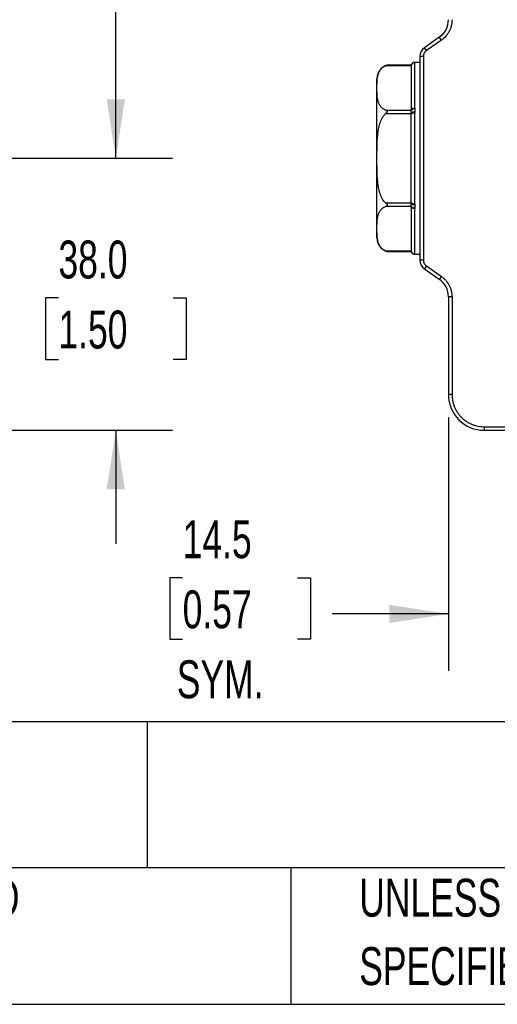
# Model space of a CAD drawing. Header units: millimetres. Extents: x 19 to 819, y 19 to 629.
# Tile 19 of 43: x 446 to 526, y 19 to 184. Entities that reach past the tile are written whole.
import ezdxf

# ---------------------------------------------------------------- set-up
doc = ezdxf.new("R2010")
doc.units = ezdxf.units.MM
doc.header["$LTSCALE"] = 3
doc.layers.add('DIMENSIONS', color=140, linetype='Continuous', lineweight=25)
doc.layers.add('TEXT', color=140, linetype='Continuous', lineweight=25)
doc.styles.add('SLDTEXTSTYLE0', font='TXT', dxfattribs={"width": 0.7})
doc.dimstyles.new('SLDDIMSTYLE1', dxfattribs={"dimtxt": 6.474023, "dimasz": 9.906, "dimexe": 0, "dimexo": 0.0625, "dimgap": 1.618506, "dimtad": 0, "dimtih": 1, "dimtoh": 1, "dimlfac": 0.833333, "dimrnd": 1e-09, "dimzin": 4, "dimdsep": 46, "dimtxsty": 'SLDTEXTSTYLE0', "dimsah": 1, "dimcen": 0.09, "dimadec": 0, "dimazin": 1, "dimtfac": 1, "dimtmove": 0, "dimatfit": 0, "dimfxl": 0, "dimfrac": 2, "dimtolj": 1, "dimtzin": 12, "dimarcsym": 0})
doc.dimstyles.new('SLDDIMSTYLE2', dxfattribs={"dimtxt": 6.474023, "dimasz": 9.906, "dimexe": 0, "dimexo": 0.0625, "dimgap": 1.618506, "dimtad": 0, "dimtih": 1, "dimtoh": 1, "dimlfac": 0.833333, "dimrnd": 1e-09, "dimzin": 12, "dimdsep": 46, "dimtxsty": 'SLDTEXTSTYLE0', "dimsah": 1, "dimcen": 0.09, "dimadec": 0, "dimazin": 3, "dimtfac": 1, "dimtofl": 0, "dimtmove": 0, "dimatfit": 3, "dimfxl": 0, "dimfrac": 2, "dimtolj": 1, "dimtzin": 12, "dimarcsym": 0})
doc.dimstyles.new('SLDDIMSTYLE3', dxfattribs={"dimtxt": 6.474023, "dimasz": 9.906, "dimexe": 0, "dimexo": 0.0625, "dimgap": 1.618506, "dimtad": 0, "dimtih": 1, "dimtoh": 1, "dimlfac": 0.833333, "dimrnd": 1e-09, "dimzin": 12, "dimdsep": 46, "dimtxsty": 'SLDTEXTSTYLE0', "dimsah": 1, "dimcen": 0.09, "dimadec": 0, "dimazin": 3, "dimtfac": 1, "dimtmove": 0, "dimatfit": 0, "dimfxl": 0, "dimfrac": 2, "dimtolj": 1, "dimtzin": 12, "dimarcsym": 0})

# ---------------------------------------------------------------- blocks, each defined once
blk = doc.blocks.new('_D_12')
at = {"layer": 'DIMENSIONS'}
for p, q in [((382.01, 351.07), (471.54, 351.07)), ((462.02, 351.07), (462.02, 249.07)), ((452.4, 237.33), (450.22, 237.33)), ((450.22, 237.33), (450.22, 227.04)), ((471.64, 237.33), (473.81, 237.33)), ((473.81, 237.33), (473.81, 227.04)), ((450.22, 227.04), (452.4, 227.04)), ((473.81, 227.04), (471.64, 227.04)), ((462.02, 160.87), (462.02, 225.59)), ((380.38, 160.87), (471.54, 160.87))]:
    blk.add_line(p, q, dxfattribs=at)
for points in [[(462.02, 351.07), (460.49, 341.16), (463.54, 341.16)], [(462.02, 160.87), (463.54, 170.77), (460.49, 170.77)]]:
    blk.add_solid(points, dxfattribs=at)
at = {"layer": 'DIMENSIONS', "char_height": 6.35, "attachment_point": 1, "style": 'SLDTEXTSTYLE0'}
for s, insert in [('158.5', (449.7, 246.96)), ('6.24', (452.4, 235.22))]:
    blk.add_mtext(s, dxfattribs=dict(at, insert=insert))
blk = doc.blocks.new('_D_13')
at = {"layer": 'DIMENSIONS'}
for p, q in [((462.02, 160.87), (462.02, 179.92)), ((380.38, 160.87), (471.54, 160.87)), ((452.4, 137.45), (450.22, 137.45)), ((450.22, 137.45), (450.22, 127.16)), ((471.64, 137.45), (473.81, 137.45)), ((473.81, 137.45), (473.81, 127.16)), ((450.22, 127.16), (452.4, 127.16)), ((473.81, 127.16), (471.64, 127.16)), ((383.81, 115.27), (471.54, 115.27)), ((462.02, 115.27), (462.02, 96.22))]:
    blk.add_line(p, q, dxfattribs=at)
for points in [[(462.02, 160.87), (463.54, 170.77), (460.49, 170.77)], [(462.02, 115.27), (460.49, 105.36), (463.54, 105.36)]]:
    blk.add_solid(points, dxfattribs=at)
at = {"layer": 'DIMENSIONS', "char_height": 6.35, "attachment_point": 1, "style": 'SLDTEXTSTYLE0'}
for s, insert in [('38.0', (452.4, 147.08)), ('1.50', (452.4, 135.34))]:
    blk.add_mtext(s, dxfattribs=dict(at, insert=insert))
blk = doc.blocks.new('_D_16')
at = {"layer": 'DIMENSIONS'}
for p, q in [((517.77, 117.46), (517.77, 74.97)), ((535.17, 115.73), (535.17, 74.97)), ((473.22, 90.55), (471.05, 90.55)), ((471.05, 90.55), (471.05, 80.26)), ((492.46, 90.55), (494.64, 90.55)), ((494.64, 90.55), (494.64, 80.26)), ((517.77, 84.49), (498.26, 84.49)), ((535.17, 84.49), (554.22, 84.49)), ((471.05, 80.26), (473.22, 80.26)), ((494.64, 80.26), (492.46, 80.26))]:
    blk.add_line(p, q, dxfattribs=at)
for points in [[(517.77, 84.49), (507.87, 86.02), (507.87, 82.97)], [(535.17, 84.49), (545.08, 82.97), (545.08, 86.02)]]:
    blk.add_solid(points, dxfattribs=at)
at = {"layer": 'DIMENSIONS', "char_height": 6.35, "attachment_point": 1, "style": 'SLDTEXTSTYLE0'}
for s, insert in [('14.5', (473.22, 100.18)), ('0.57', (473.22, 88.44)), ('SYM.', (472.24, 76.71))]:
    blk.add_mtext(s, dxfattribs=dict(at, insert=insert))

msp = doc.modelspace()

# ---------------------------------------------------------------- linework, layer by layer
for p, q in [((516.23622, 181.153896), (513.738907, 179.405259)), ((516.580366, 180.662405), (514.083053, 178.913768)), ((516.580366, 180.662405), (516.23622, 181.153896)), ((514.083053, 178.913768), (513.738907, 179.405259)), ((512.971345, 176.947806), (512.111191, 176.947806)), ((512.131345, 169.299156), (512.131345, 176.94135)), ((512.971345, 177.930785), (512.971345, 143.804827)), ((513.571345, 177.930785), (512.971345, 177.930785)), ((513.571345, 177.930785), (513.571345, 143.804827)), ((507.283374, 176.421622), (511.531345, 176.421622)), ((511.531415, 176.502007), (507.510344, 176.502007)), ((511.531345, 168.904522), (507.283374, 168.904522)), ((507.283374, 168.384907), (511.531345, 168.384907)), ((511.531345, 168.984553), (511.531345, 168.904522)), ((511.531345, 168.384907), (511.531345, 168.224843)), ((512.131345, 153.225612), (512.131345, 168.51)), ((511.531345, 153.510769), (511.531345, 153.350706)), ((511.531345, 153.350706), (507.283374, 153.350706)), ((507.283374, 152.83109), (511.531345, 152.83109)), ((511.531345, 152.83109), (511.531345, 152.751059)), ((512.131345, 144.794262), (512.131345, 152.436456)), ((511.531345, 145.31399), (507.283374, 145.31399)), ((507.510344, 145.233605), (511.531345, 145.233605)), ((512.111191, 144.787806), (512.971345, 144.787806)), ((513.571345, 143.804827), (512.971345, 143.804827)), ((514.083053, 142.821844), (513.738907, 142.330353)), ((513.738907, 142.330353), (516.23622, 140.581716)), ((514.083053, 142.821844), (516.580366, 141.073207)), ((516.580366, 141.073207), (516.23622, 140.581716)), ((517.771345, 137.632768), (517.771345, 121.267806)), ((518.371345, 137.632768), (517.771345, 137.632768)), ((518.371345, 137.632768), (518.371345, 121.267806)), ((518.371345, 121.267806), (517.771345, 121.267806)), ((523.771345, 115.867806), (551.536307, 115.867806)), ((523.771345, 115.867806), (523.771345, 115.267806)), ((523.771345, 115.267806), (551.536307, 115.267806))]:
    msp.add_line(p, q)
at = {"flags": 128}
for points in [[(511.531345, 168.984553), (511.542874, 169.045929), (511.577017, 169.104946), (511.632463, 169.159337), (511.707081, 169.207011), (511.798003, 169.246136), (511.901735, 169.275208), (512.014291, 169.293111), (512.131345, 169.299156)], [(511.531345, 168.224843), (511.542874, 168.280475), (511.577017, 168.333968), (511.632463, 168.383268), (511.707081, 168.42648), (511.798003, 168.461942), (511.901735, 168.488294), (512.014291, 168.504521), (512.131345, 168.51)], [(511.531345, 153.510769), (511.542874, 153.455137), (511.577017, 153.401644), (511.632463, 153.352344), (511.707081, 153.309132), (511.798003, 153.27367), (511.901735, 153.247318), (512.014291, 153.231091), (512.131345, 153.225612)], [(512.131345, 152.436456), (512.014291, 152.442501), (511.901735, 152.460404), (511.798003, 152.489476), (511.707081, 152.528601), (511.632463, 152.576275), (511.577017, 152.630666), (511.542874, 152.689683), (511.531345, 152.751059)]]:
    msp.add_lwpolyline(points, dxfattribs=at)
for centre, radius, start, end in [((514.171345, 184.102844), 3.6, 305, 0), ((514.771345, 177.930785), 1.8, 125, 180), ((512.126356, 176.345781), 0.599825, 90.13876998, 172.73612258), ((512.131224, 176.34147), 0.59988, 89.98849777, 179.98849315), ((508.171345, 174.194827), 2.4, 105.98686393, 180), ((511.996085, 168.592263), 0.559901, 76.69860553, 146.10282084), ((512.073615, 168.030474), 0.647827, 85.45914035, 146.8309999), ((512.073615, 153.705138), 0.647827, 213.1690001, 274.54085965), ((511.996085, 153.143349), 0.559901, 213.89717916, 283.30139447), ((508.171345, 147.540785), 2.4, 180, 254.01313607), ((512.131224, 145.394142), 0.59988, 180.01150685, 270.01150223), ((512.126356, 145.389831), 0.599825, 187.26387742, 269.86123002), ((514.771345, 143.804827), 1.8, 180, 235), ((514.171345, 137.632768), 3.6, 0, 55), ((523.771345, 121.267806), 6, 180, 270)]:
    msp.add_arc(centre, radius, start, end)
for points, knots in [([(518.371345, 184.102844), (518.370449, 184.036513), (518.368659, 183.904059), (518.354101, 183.70598), (518.330837, 183.508965), (518.298017, 183.313009), (518.234036, 183.016994), (518.114705, 182.626633), (517.906003, 182.158935), (517.642501, 181.719538), (517.364131, 181.363025), (517.093651, 181.080381), (516.847369, 180.858453), (516.669472, 180.727832), (516.580366, 180.662405)], [0, 0, 0, 0, 0.04937085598, 0.09858797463, 0.1477618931, 0.19700343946, 0.24642298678, 0.37314453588, 0.50001976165, 0.6267413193, 0.75361655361, 0.83579619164, 0.91775272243, 1, 1, 1, 1]), ([(514.083053, 178.913768), (514.051914, 178.890712), (513.990055, 178.844912), (513.90639, 178.765709), (513.830713, 178.679652), (513.763613, 178.585968), (513.692527, 178.463748), (513.627225, 178.310122), (513.579795, 178.122939), (513.574175, 177.995132), (513.571345, 177.930785)], [0, 0, 0, 0, 0.1008820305, 0.2004028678, 0.2994954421, 0.3991047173, 0.5001611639, 0.667381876, 0.8325361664, 1, 1, 1, 1]), ([(512.111191, 176.947806), (512.046963, 176.941806), (511.914896, 176.92947), (511.737023, 176.829999), (511.596615, 176.682501), (511.551843, 176.557849), (511.530085, 176.497268)], [0, 0, 0, 0, 0.2433374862, 0.5003529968, 0.7571737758, 1, 1, 1, 1]), ([(512.124903, 176.945604), (512.126782, 176.94504), (512.130568, 176.943903), (512.131084, 176.942205), (512.131345, 176.94135)], [0, 0, 0, 0, 0.496300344, 1, 1, 1, 1]), ([(507.283374, 168.904522), (507.024932, 169.011023), (506.831199, 169.144171), (506.509525, 169.434566), (506.389126, 169.587143), (506.193233, 169.900491), (506.118433, 170.062172), (506.000774, 170.385208), (505.957565, 170.547188), (505.856936, 171.033987), (505.827619, 171.359638), (505.793672, 172.011669), (505.789277, 172.338056), (505.789312, 172.991093), (505.793748, 173.317853), (505.827911, 173.970174), (505.857421, 174.295875), (505.958406, 174.782326), (506.001744, 174.944118), (506.119564, 175.26655), (506.19418, 175.427436), (506.390052, 175.740213), (506.512432, 175.894412), (506.75101, 176.109475), (506.839508, 176.178275), (507.041377, 176.307868), (507.155325, 176.368854), (507.283374, 176.421622)], [0, 0, 0, 0, 0.0625, 0.0625, 0.125, 0.125, 0.1875, 0.1875, 0.25, 0.25, 0.375, 0.375, 0.5, 0.5, 0.625, 0.625, 0.75, 0.75, 0.8125, 0.8125, 0.875, 0.875, 0.9375, 0.9375, 0.96875, 0.96875, 1, 1, 1, 1]), ([(507.510344, 176.502007), (507.510344, 176.502007), (507.471468, 176.490526), (507.384467, 176.461101), (507.334787, 176.442809), (507.283374, 176.421622)], [0, 0, 0, 0, 0.5, 0.5, 1, 1, 1, 1]), ([(511.531345, 176.421622), (511.531439, 176.444564), (511.531635, 176.492367), (511.531489, 176.495311), (511.531414, 176.496843)], [0, 0, 0, 0, 0.4799332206, 1, 1, 1, 1]), ([(511.531345, 176.341591), (511.531345, 176.301853), (511.531345, 176.222372), (511.531345, 175.807864), (511.531345, 175.177888), (511.531345, 174.309406), (511.531345, 173.228277), (511.531345, 171.602685), (511.531345, 170.08672), (511.531345, 169.10116)], [0, 0, 0, 0, 0.124314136, 0.2486484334, 0.3768796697, 0.5051515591, 0.633382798, 0.76165469, 1, 1, 1, 1]), ([(505.771345, 147.540785), (505.771345, 147.540785), (505.771345, 148.944948), (505.771345, 153.943409), (505.771345, 157.33336), (505.771345, 164.402252), (505.771345, 167.792203), (505.771345, 172.790664), (505.771345, 174.194827), (505.771345, 174.194827)], [0, 0, 0, 0, 0.25, 0.25, 0.5, 0.5, 0.75, 0.75, 1, 1, 1, 1]), ([(507.283374, 153.350706), (507.024932, 153.563709), (506.831199, 153.830004), (506.509525, 154.410794), (506.389126, 154.715947), (506.193233, 155.342643), (506.118433, 155.666005), (506.000774, 156.312078), (505.957565, 156.636039), (505.856936, 157.609637), (505.827619, 158.260937), (505.793672, 159.564999), (505.789277, 160.217775), (505.789312, 161.523848), (505.793748, 162.177369), (505.827911, 163.482011), (505.857421, 164.133412), (505.958406, 165.106314), (506.001744, 165.429898), (506.119564, 166.074761), (506.19418, 166.396534), (506.390052, 167.022087), (506.512432, 167.330487), (506.75101, 167.760612), (506.839508, 167.898211), (507.041377, 168.157398), (507.155325, 168.279371), (507.283374, 168.384907)], [0, 0, 0, 0, 0.0625, 0.0625, 0.125, 0.125, 0.1875, 0.1875, 0.25, 0.25, 0.375, 0.375, 0.5, 0.5, 0.625, 0.625, 0.75, 0.75, 0.8125, 0.8125, 0.875, 0.875, 0.9375, 0.9375, 0.96875, 0.96875, 1, 1, 1, 1]), ([(507.283374, 168.904522), (507.334849, 168.883309), (507.384723, 168.857911), (507.472128, 168.788695), (507.510519, 168.742168), (507.510256, 168.655664), (507.500142, 168.625467), (507.469612, 168.57017), (507.449567, 168.544294), (507.384309, 168.470758), (507.334692, 168.427202), (507.283374, 168.384907)], [0, 0, 0, 0, 0.25, 0.25, 0.5, 0.5, 0.625, 0.625, 0.75, 0.75, 1, 1, 1, 1]), ([(511.531345, 168.384907), (511.531345, 168.490423), (511.531345, 168.594195), (511.531344, 168.775331), (511.531345, 168.851763), (511.531345, 168.904522)], [0, 0, 0, 0, 0.5, 0.5, 1, 1, 1, 1]), ([(512.124903, 169.137143), (512.121272, 169.089685), (512.115448, 169.013554), (512.109589, 168.907854), (512.115447, 168.801833), (512.121272, 168.724487), (512.124903, 168.676267)], [0, 0, 0, 0, 0.3116831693, 0.499999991, 0.6882853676, 1, 1, 1, 1]), ([(512.131345, 169.299156), (512.131084, 169.272003), (512.130568, 169.218096), (512.126782, 169.163994), (512.124903, 169.137143)], [0, 0, 0, 0, 0.503699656, 1, 1, 1, 1]), ([(512.124903, 168.676267), (512.126782, 168.648852), (512.130568, 168.593613), (512.131084, 168.538008), (512.131345, 168.51)], [0, 0, 0, 0, 0.496300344, 1, 1, 1, 1]), ([(507.283374, 145.31399), (507.024932, 145.420491), (506.831199, 145.553639), (506.509525, 145.844034), (506.389126, 145.996611), (506.193233, 146.309959), (506.118433, 146.47164), (506.000774, 146.794676), (505.957565, 146.956656), (505.856936, 147.443455), (505.827619, 147.769106), (505.793672, 148.421137), (505.789277, 148.747524), (505.789312, 149.400561), (505.793748, 149.727321), (505.827911, 150.379642), (505.857421, 150.705343), (505.958406, 151.191794), (506.001744, 151.353586), (506.119564, 151.676018), (506.19418, 151.836904), (506.390052, 152.149681), (506.512432, 152.30388), (506.75101, 152.518943), (506.839508, 152.587743), (507.041377, 152.717336), (507.155325, 152.778322), (507.283374, 152.83109)], [0, 0, 0, 0, 0.0625, 0.0625, 0.125, 0.125, 0.1875, 0.1875, 0.25, 0.25, 0.375, 0.375, 0.5, 0.5, 0.625, 0.625, 0.75, 0.75, 0.8125, 0.8125, 0.875, 0.875, 0.9375, 0.9375, 0.96875, 0.96875, 1, 1, 1, 1]), ([(507.283374, 153.350706), (507.334849, 153.308281), (507.384723, 153.26452), (507.472128, 153.165762), (507.510519, 153.107915), (507.510256, 153.02149), (507.500142, 152.994274), (507.469612, 152.948449), (507.449567, 152.92898), (507.384309, 152.87752), (507.334692, 152.852238), (507.283374, 152.83109)], [0, 0, 0, 0, 0.25, 0.25, 0.5, 0.5, 0.625, 0.625, 0.75, 0.75, 1, 1, 1, 1]), ([(511.531345, 152.83109), (511.531345, 152.883849), (511.531345, 152.960023), (511.531344, 153.141101), (511.531345, 153.245188), (511.531345, 153.350706)], [0, 0, 0, 0, 0.5, 0.5, 1, 1, 1, 1]), ([(511.531345, 152.634452), (511.531345, 152.150363), (511.531345, 151.142515), (511.531345, 149.769485), (511.531345, 148.504805), (511.531345, 147.425964), (511.531345, 146.562249), (511.531345, 145.698783), (511.531345, 145.51511), (511.531345, 145.394021)], [0, 0, 0, 0, 0.1148663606, 0.2391458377, 0.3673205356, 0.4955358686, 0.6237105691, 0.7519259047, 1, 1, 1, 1]), ([(512.124903, 153.059345), (512.118773, 152.981751), (512.111188, 152.904566), (512.111194, 152.750941), (512.118778, 152.674542), (512.124903, 152.598469)], [0, 0, 0, 0, 0.5, 0.5, 1, 1, 1, 1]), ([(512.131345, 153.225612), (512.131084, 153.197604), (512.130568, 153.141999), (512.126782, 153.08676), (512.124903, 153.059345)], [0, 0, 0, 0, 0.503699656, 1, 1, 1, 1]), ([(512.124903, 152.598469), (512.126782, 152.571618), (512.130568, 152.517516), (512.131084, 152.463609), (512.131345, 152.436456)], [0, 0, 0, 0, 0.49630034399, 1, 1, 1, 1]), ([(507.283374, 145.31399), (507.334754, 145.292816), (507.38453, 145.274486), (507.471838, 145.244966), (507.510344, 145.233605), (507.510344, 145.233605)], [0, 0, 0, 0, 0.5, 0.5, 1, 1, 1, 1]), ([(511.530217, 145.237846), (511.552012, 145.177314), (511.596855, 145.052768), (511.73726, 144.905449), (511.915038, 144.806115), (512.04701, 144.793797), (512.111191, 144.787806)], [0, 0, 0, 0, 0.2428611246, 0.4996836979, 0.7566804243, 1, 1, 1, 1]), ([(512.131345, 144.794262), (512.131084, 144.793407), (512.130568, 144.791709), (512.126782, 144.790572), (512.124903, 144.790008)], [0, 0, 0, 0, 0.503699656, 1, 1, 1, 1]), ([(513.571345, 143.804827), (513.57237, 143.766095), (513.574406, 143.689153), (513.591298, 143.57519), (513.618385, 143.463838), (513.656639, 143.355138), (513.715982, 143.226806), (513.80437, 143.085197), (513.930497, 142.938981), (514.031966, 142.86107), (514.083053, 142.821844)], [0, 0, 0, 0, 0.1008820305, 0.2004028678, 0.2994954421, 0.3991047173, 0.5001611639, 0.667381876, 0.8325361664, 1, 1, 1, 1]), ([(516.580366, 141.073207), (516.634186, 141.034428), (516.74166, 140.956989), (516.895567, 140.83145), (517.043609, 140.69939), (517.185302, 140.56011), (517.391084, 140.337913), (517.642404, 140.01626), (517.905813, 139.577041), (518.114608, 139.109166), (518.246979, 138.676651), (518.323368, 138.292968), (518.363898, 137.963933), (518.36886, 137.743287), (518.371345, 137.632768)], [0, 0, 0, 0, 0.049370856, 0.0985879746, 0.1477618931, 0.1970034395, 0.2464229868, 0.3731445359, 0.5000197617, 0.6267413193, 0.7536165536, 0.8357961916, 0.9177527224, 1, 1, 1, 1]), ([(518.371345, 121.267806), (518.372476, 121.182341), (518.374731, 121.011973), (518.39315, 120.757625), (518.422608, 120.505516), (518.464164, 120.255648), (518.517538, 120.008024), (518.582795, 119.76265), (518.659942, 119.519528), (518.781941, 119.189124), (518.968232, 118.779591), (519.245771, 118.304723), (519.572344, 117.85698), (519.946089, 117.442855), (520.360351, 117.068939), (520.807903, 116.742476), (521.282951, 116.464755), (521.769765, 116.243418), (522.263184, 116.073637), (522.757757, 115.955183), (523.261541, 115.881272), (523.600893, 115.872308), (523.771345, 115.867806)], [0, 0, 0, 0, 0.03023319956, 0.0602673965, 0.09016896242, 0.12000515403, 0.14984367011, 0.17975219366, 0.2097979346, 0.24004718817, 0.30432203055, 0.36867138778, 0.43431388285, 0.50003247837, 0.56567497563, 0.63139357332, 0.69566842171, 0.76001778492, 0.82026949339, 0.87999044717, 0.93972068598, 1, 1, 1, 1])]:
    msp.add_open_spline(points, degree=3, knots=knots)
for points in [[(512.111191, 176.947806), (512.111191, 176.947806), (512.118776, 176.947072), (512.124903, 176.945604)], [(511.531345, 153.510769), (511.531345, 158.10148), (511.531345, 163.634132), (511.531345, 168.224843)], [(511.531345, 145.233605), (511.531345, 145.233605), (511.531345, 145.261252), (511.531345, 145.31399)], [(512.124903, 144.790008), (512.118775, 144.788539), (512.111192, 144.787806), (512.111191, 144.787806)]]:
    msp.add_open_spline(points, degree=3)
at = {"layer": 'TEXT'}
for p, q in [((819.15, 66.378323), (19.05, 66.378323)), ((467.276686, 66.378323), (467.276686, 41.91)), ((819.15, 41.91), (19.05, 41.91)), ((491.340532, 41.91), (491.340532, 19.05)), ((19.05, 19.05), (819.15, 19.05))]:
    msp.add_line(p, q, dxfattribs=at)

# ---------------------------------------------------------------- texts
at = {"layer": 'TEXT', "char_height": 6.35, "attachment_point": 1, "style": 'SLDTEXTSTYLE0'}
for s, insert in [('METRIC UNITS USED', (385.435114, 40.091982)), ('UNLESS OTHERWISE', (502.823739, 40.091982)), ('FOR PART DESIGN', (385.435114, 28.625315)), ('SPECIFIED UNITS ARE:', (502.823739, 28.625315))]:
    msp.add_mtext(s, dxfattribs=dict(at, insert=insert))

# ---------------------------------------------------------------- dimensions: what is measured, and where the dimension line sits
at = {"layer": 'DIMENSIONS'}
for base, p1, p2, dimstyle, picture, middle in [((462.016933, 160.867806), (378.196833, 351.067806), (376.571855, 160.867806), 'SLDDIMSTYLE2', '_D_12', (462.016933, 237.32728)), ((462.016933, 115.267806), (376.571855, 160.867806), (379.996833, 115.267806), 'SLDDIMSTYLE1', '_D_13', (462.016933, 137.448737))]:
    dim = msp.add_linear_dim(base=base, p1=p1, p2=p2, angle=90, dimstyle=dimstyle, dxfattribs=at)
    dim.commit()
    dim.dimension.update_dxf_attribs({"geometry": picture, "text_midpoint": middle, "dimtype": 160})
dim = msp.add_linear_dim(base=(535.171345, 84.492742), p1=(517.771345, 121.267806), p2=(535.171345, 119.539806), text='<>\\PSYM.', dimstyle='SLDDIMSTYLE3', dxfattribs=at)
dim.commit()
dim.dimension.update_dxf_attribs({"geometry": '_D_16', "text_midpoint": (482.843097, 84.492742), "dimtype": 160})

doc.saveas('drawing.dxf')
